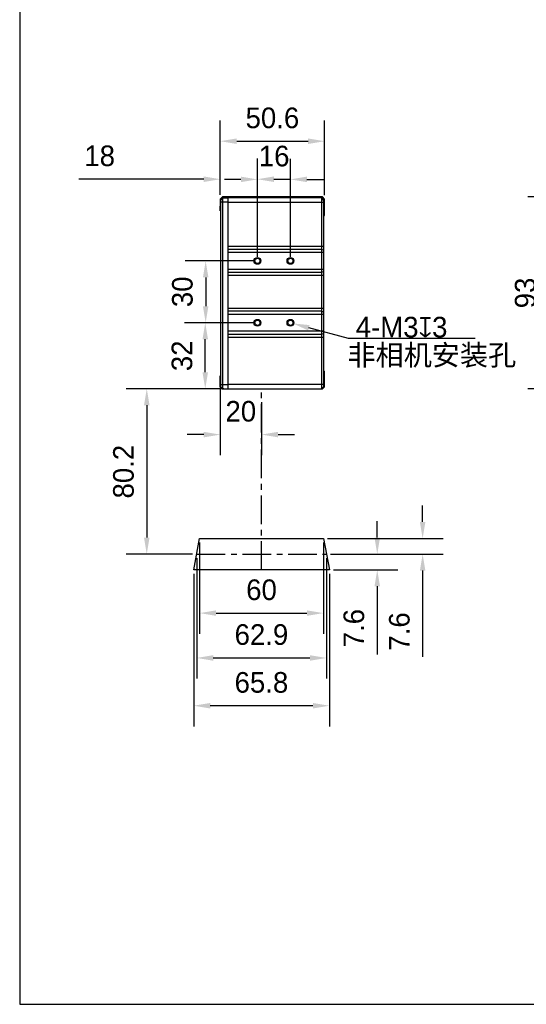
# Model space of a CAD drawing. Header units: millimetres. Extents: x -242 to -82, y 110 to 290.
# Tile 1 of 9: x -242 to -180, y 110 to 230. Entities that reach past the tile are written whole.
import ezdxf

# ---------------------------------------------------------------- set-up
doc = ezdxf.new("R2010")
doc.units = ezdxf.units.MM
doc.header["$LTSCALE"] = 46.255
doc.header["$PDMODE"] = 3
doc.header["$PDSIZE"] = 8
doc.linetypes.add('CENTER', pattern=[0.6, 0.375, -0.075, 0.075, -0.075])
doc.layers.get('0').update_dxf_attribs({"linetype": 'CONTINUOUS'})
doc.layers.get('Defpoints').update_dxf_attribs({"linetype": 'CONTINUOUS'})
for name, color, linetype in [('00_COMPONENTS', 7, 'CONTINUOUS'), ('50_ALL_DETAILS', 7, 'CONTINUOUS'), ('51__DRAFT_DIMS', 7, 'CONTINUOUS')]:
    doc.layers.add(name, color=color, linetype=linetype)
doc.styles.get("Standard").update_dxf_attribs({"font": '兰亭黑 GBK.TTF', "height": 2.5})
doc.dimstyles.new('DIMSTYLE_3', dxfattribs={"dimtxt": 3, "dimasz": 2, "dimexe": 2.5, "dimexo": 0.5, "dimgap": 0.75, "dimtad": 1, "dimlfac": 4, "dimdsep": 46, "dimtxsty": 'STANDARD', "dimblk": '_FILLED', "dimblk1": '_FILLED', "dimblk2": '_FILLED', "dimcen": 0.09, "dimclrd": 8, "dimclre": 8, "dimclrt": 255, "dimazin": 2, "dimtp": 0.3, "dimtm": 0.3, "dimtfac": 1, "dimtofl": 0, "dimtmove": 0, "dimatfit": 3, "dimldrblk": '_FILLED', "dimfxl": 1, "dimtolj": 1, "dimarcsym": 0})

# ---------------------------------------------------------------- blocks, each defined once
blk = doc.blocks.new('_FILLED')
at = {"color": 0, "linetype": 'ByBlock'}
blk.add_solid([(0, 0), (-1, 0.167), (-1, -0.167)], dxfattribs=at)
blk = doc.blocks.new('*D8')
at = {"layer": '51__DRAFT_DIMS', "color": 8, "lineweight": -2}
for p, q in [((-160.46, 208.36), (-180.16, 208.36)), ((-177.66, 206.36), (-177.66, 187.11)), ((-158.01, 185.11), (-180.16, 185.11))]:
    blk.add_line(p, q, dxfattribs=at)
at = {"layer": 'Defpoints', "color": 0}
for p in [(-159.96, 208.36), (-177.66, 185.11), (-157.51, 185.11)]:
    blk.add_point(p, dxfattribs=at)
at = {"layer": '51__DRAFT_DIMS', "color": 8, "linetype": 'ByBlock', "lineweight": -2, "xscale": 2, "yscale": 2, "zscale": 2}
for p, rotation in [((-177.66, 208.36), 90), ((-177.66, 185.11), 270)]:
    blk.add_blockref('_FILLED', p, dxfattribs=dict(at, rotation=rotation))
at = {"layer": '51__DRAFT_DIMS', "color": 255, "insert": (-181.74, 196.72), "char_height": 2.5, "attachment_point": 2, "rotation": 90, "line_spacing_factor": 0.9}
blk.add_mtext('\\A1;93', dxfattribs=at)
blk = doc.blocks.new('*D19')
at = {"layer": '51__DRAFT_DIMS', "color": 8, "lineweight": -2}
for p, q in [((-217.45, 208.61), (-217.45, 217.62)), ((-204.8, 208.58), (-204.8, 217.62)), ((-215.45, 215.12), (-206.8, 215.12))]:
    blk.add_line(p, q, dxfattribs=at)
at = {"layer": 'Defpoints', "color": 0}
for p in [(-204.8, 215.12), (-217.45, 208.11), (-204.8, 208.08)]:
    blk.add_point(p, dxfattribs=at)
at = {"layer": '51__DRAFT_DIMS', "color": 8, "linetype": 'ByBlock', "lineweight": -2, "xscale": 2, "yscale": 2, "zscale": 2, "rotation": 180}
blk.add_blockref('_FILLED', (-217.45, 215.12), dxfattribs=at)
at = {"layer": '51__DRAFT_DIMS', "color": 8, "linetype": 'ByBlock', "lineweight": -2, "xscale": 2, "yscale": 2, "zscale": 2}
blk.add_blockref('_FILLED', (-204.8, 215.12), dxfattribs=at)
at = {"layer": '51__DRAFT_DIMS', "color": 255, "insert": (-211.13, 219.2), "char_height": 2.5, "attachment_point": 2, "line_spacing_factor": 0.9}
blk.add_mtext('\\A1;50.6', dxfattribs=at)
blk = doc.blocks.new('*D20')
at = {"layer": '51__DRAFT_DIMS', "color": 8, "lineweight": -2}
for p, q in [((-212.95, 201.11), (-212.95, 212.99)), ((-208.95, 201.11), (-208.95, 212.99)), ((-214.95, 210.49), (-216.95, 210.49)), ((-206.95, 210.49), (-204.95, 210.49))]:
    blk.add_line(p, q, dxfattribs=at)
at = {"layer": 'Defpoints', "color": 0}
for p in [(-208.95, 210.49), (-212.95, 200.61), (-208.95, 200.61)]:
    blk.add_point(p, dxfattribs=at)
at = {"layer": '51__DRAFT_DIMS', "color": 8, "linetype": 'ByBlock', "lineweight": -2, "xscale": 2, "yscale": 2, "zscale": 2}
blk.add_blockref('_FILLED', (-212.95, 210.49), dxfattribs=at)
at = {"layer": '51__DRAFT_DIMS', "color": 8, "linetype": 'ByBlock', "lineweight": -2, "xscale": 2, "yscale": 2, "zscale": 2, "rotation": 180}
blk.add_blockref('_FILLED', (-208.95, 210.49), dxfattribs=at)
at = {"layer": '51__DRAFT_DIMS', "color": 255, "insert": (-210.92, 214.57), "char_height": 2.5, "attachment_point": 2, "line_spacing_factor": 0.9}
blk.add_mtext('\\A1;16', dxfattribs=at)
blk = doc.blocks.new('*D21')
at = {"layer": '51__DRAFT_DIMS', "color": 8, "lineweight": -2}
for p, q in [((-217.45, 208.61), (-217.45, 213.01)), ((-212.95, 201.11), (-212.95, 213.01)), ((-219.45, 210.51), (-234.6, 210.51)), ((-210.95, 210.51), (-208.95, 210.51))]:
    blk.add_line(p, q, dxfattribs=at)
at = {"layer": 'Defpoints', "color": 0}
for p in [(-212.95, 210.51), (-217.45, 208.11), (-212.95, 200.61)]:
    blk.add_point(p, dxfattribs=at)
at = {"layer": '51__DRAFT_DIMS', "color": 8, "linetype": 'ByBlock', "lineweight": -2, "xscale": 2, "yscale": 2, "zscale": 2}
blk.add_blockref('_FILLED', (-217.45, 210.51), dxfattribs=at)
at = {"layer": '51__DRAFT_DIMS', "color": 8, "linetype": 'ByBlock', "lineweight": -2, "xscale": 2, "yscale": 2, "zscale": 2, "rotation": 180}
blk.add_blockref('_FILLED', (-212.95, 210.51), dxfattribs=at)
at = {"layer": '51__DRAFT_DIMS', "color": 255, "insert": (-232.07, 214.6), "char_height": 2.5, "attachment_point": 2, "line_spacing_factor": 0.9}
blk.add_mtext('\\A1;18', dxfattribs=at)
blk = doc.blocks.new('*D22')
at = {"layer": '51__DRAFT_DIMS', "color": 8, "lineweight": -2}
for p, q in [((-213.45, 200.61), (-221.72, 200.61)), ((-219.22, 198.61), (-219.22, 195.11)), ((-213.45, 193.11), (-221.72, 193.11))]:
    blk.add_line(p, q, dxfattribs=at)
at = {"layer": 'Defpoints', "color": 0}
for p in [(-212.95, 200.61), (-219.22, 193.11), (-212.95, 193.11)]:
    blk.add_point(p, dxfattribs=at)
at = {"layer": '51__DRAFT_DIMS', "color": 8, "linetype": 'ByBlock', "lineweight": -2, "xscale": 2, "yscale": 2, "zscale": 2}
for p, rotation in [((-219.22, 200.61), 90), ((-219.22, 193.11), 270)]:
    blk.add_blockref('_FILLED', p, dxfattribs=dict(at, rotation=rotation))
at = {"layer": '51__DRAFT_DIMS', "color": 255, "insert": (-223.3, 196.86), "char_height": 2.5, "attachment_point": 2, "rotation": 90, "line_spacing_factor": 0.9}
blk.add_mtext('\\A1;30', dxfattribs=at)
blk = doc.blocks.new('*D23')
at = {"layer": '51__DRAFT_DIMS', "color": 8, "lineweight": -2}
for p, q in [((-213.45, 193.11), (-221.77, 193.11)), ((-219.27, 187.11), (-219.27, 191.11)), ((-217, 185.11), (-221.77, 185.11))]:
    blk.add_line(p, q, dxfattribs=at)
at = {"layer": 'Defpoints', "color": 0}
for p in [(-219.27, 193.11), (-212.95, 193.11), (-216.5, 185.11)]:
    blk.add_point(p, dxfattribs=at)
at = {"layer": '51__DRAFT_DIMS', "color": 8, "linetype": 'ByBlock', "lineweight": -2, "xscale": 2, "yscale": 2, "zscale": 2}
for p, rotation in [((-219.27, 193.11), 90), ((-219.27, 185.11), 270)]:
    blk.add_blockref('_FILLED', p, dxfattribs=dict(at, rotation=rotation))
at = {"layer": '51__DRAFT_DIMS', "color": 255, "insert": (-223.35, 189.1), "char_height": 2.5, "attachment_point": 2, "rotation": 90, "line_spacing_factor": 0.9}
blk.add_mtext('\\A1;32', dxfattribs=at)
blk = doc.blocks.new('*D27')
at = {"layer": '51__DRAFT_DIMS', "color": 8, "lineweight": -2}
for p, q in [((-192.92, 168.96), (-192.92, 170.96)), ((-204.45, 166.96), (-190.42, 166.96)), ((-204.09, 165.06), (-190.42, 165.06)), ((-192.92, 163.06), (-192.92, 152.61))]:
    blk.add_line(p, q, dxfattribs=at)
at = {"layer": 'Defpoints', "color": 0}
for p in [(-204.95, 166.96), (-204.59, 165.06), (-192.92, 165.06)]:
    blk.add_point(p, dxfattribs=at)
at = {"layer": '51__DRAFT_DIMS', "color": 8, "linetype": 'ByBlock', "lineweight": -2, "xscale": 2, "yscale": 2, "zscale": 2}
for p, rotation in [((-192.92, 166.96), 270), ((-192.92, 165.06), 90)]:
    blk.add_blockref('_FILLED', p, dxfattribs=dict(at, rotation=rotation))
at = {"layer": '51__DRAFT_DIMS', "color": 255, "insert": (-197, 153.36), "char_height": 2.5, "attachment_point": 1, "rotation": 90, "line_spacing_factor": 0.9}
blk.add_mtext('\\A1;7.6', dxfattribs=at)
blk = doc.blocks.new('*D28')
at = {"layer": '51__DRAFT_DIMS', "color": 8, "lineweight": -2}
for p, q in [((-198.42, 167.06), (-198.42, 169.06)), ((-204.09, 165.06), (-195.92, 165.06)), ((-203.72, 163.16), (-195.92, 163.16)), ((-198.42, 161.16), (-198.42, 152.88))]:
    blk.add_line(p, q, dxfattribs=at)
at = {"layer": 'Defpoints', "color": 0}
for p in [(-204.59, 165.06), (-204.22, 163.16), (-198.42, 163.16)]:
    blk.add_point(p, dxfattribs=at)
at = {"layer": '51__DRAFT_DIMS', "color": 8, "linetype": 'ByBlock', "lineweight": -2, "xscale": 2, "yscale": 2, "zscale": 2}
for p, rotation in [((-198.42, 165.06), 270), ((-198.42, 163.16), 90)]:
    blk.add_blockref('_FILLED', p, dxfattribs=dict(at, rotation=rotation))
at = {"layer": '51__DRAFT_DIMS', "color": 255, "insert": (-202.51, 158.41), "char_height": 2.5, "attachment_point": 3, "rotation": 90, "line_spacing_factor": 0.9}
blk.add_mtext('\\A1;7.6', dxfattribs=at)
blk = doc.blocks.new('*D29')
at = {"layer": '51__DRAFT_DIMS', "color": 8, "lineweight": -2}
for p, q in [((-219.95, 166.46), (-219.95, 155.41)), ((-204.95, 166.46), (-204.95, 155.41)), ((-217.95, 157.91), (-206.95, 157.91))]:
    blk.add_line(p, q, dxfattribs=at)
at = {"layer": 'Defpoints', "color": 0}
for p in [(-219.95, 166.96), (-204.95, 166.96), (-204.95, 157.91)]:
    blk.add_point(p, dxfattribs=at)
at = {"layer": '51__DRAFT_DIMS', "color": 8, "linetype": 'ByBlock', "lineweight": -2, "xscale": 2, "yscale": 2, "zscale": 2, "rotation": 180}
blk.add_blockref('_FILLED', (-219.95, 157.91), dxfattribs=at)
at = {"layer": '51__DRAFT_DIMS', "color": 8, "linetype": 'ByBlock', "lineweight": -2, "xscale": 2, "yscale": 2, "zscale": 2}
blk.add_blockref('_FILLED', (-204.95, 157.91), dxfattribs=at)
at = {"layer": '51__DRAFT_DIMS', "color": 255, "insert": (-212.45, 161.99), "char_height": 2.5, "attachment_point": 2, "line_spacing_factor": 0.9}
blk.add_mtext('\\A1;60', dxfattribs=at)
blk = doc.blocks.new('*D30')
at = {"layer": '51__DRAFT_DIMS', "color": 8, "lineweight": -2}
for p, q in [((-220.67, 162.66), (-220.67, 144.18)), ((-204.22, 162.66), (-204.22, 144.18)), ((-206.22, 146.68), (-218.67, 146.68))]:
    blk.add_line(p, q, dxfattribs=at)
at = {"layer": 'Defpoints', "color": 0}
for p in [(-220.67, 163.16), (-204.22, 163.16), (-220.67, 146.68)]:
    blk.add_point(p, dxfattribs=at)
at = {"layer": '51__DRAFT_DIMS', "color": 8, "linetype": 'ByBlock', "lineweight": -2, "xscale": 2, "yscale": 2, "zscale": 2, "rotation": 180}
blk.add_blockref('_FILLED', (-220.67, 146.68), dxfattribs=at)
at = {"layer": '51__DRAFT_DIMS', "color": 8, "linetype": 'ByBlock', "lineweight": -2, "xscale": 2, "yscale": 2, "zscale": 2}
blk.add_blockref('_FILLED', (-204.22, 146.68), dxfattribs=at)
at = {"layer": '51__DRAFT_DIMS', "color": 255, "insert": (-212.46, 150.76), "char_height": 2.5, "attachment_point": 2, "line_spacing_factor": 0.9}
blk.add_mtext('\\A1;65.8', dxfattribs=at)
blk = doc.blocks.new('*D31')
at = {"layer": '51__DRAFT_DIMS', "color": 8, "lineweight": -2}
for p, q in [((-217, 185.11), (-228.86, 185.11)), ((-226.36, 183.11), (-226.36, 167.06)), ((-220.81, 165.06), (-228.86, 165.06))]:
    blk.add_line(p, q, dxfattribs=at)
at = {"layer": 'Defpoints', "color": 0}
for p in [(-216.5, 185.11), (-226.36, 165.06), (-220.31, 165.06)]:
    blk.add_point(p, dxfattribs=at)
at = {"layer": '51__DRAFT_DIMS', "color": 8, "linetype": 'ByBlock', "lineweight": -2, "xscale": 2, "yscale": 2, "zscale": 2}
for p, rotation in [((-226.36, 185.11), 90), ((-226.36, 165.06), 270)]:
    blk.add_blockref('_FILLED', p, dxfattribs=dict(at, rotation=rotation))
at = {"layer": '51__DRAFT_DIMS', "color": 255, "insert": (-230.44, 175.06), "char_height": 2.5, "attachment_point": 2, "rotation": 90, "line_spacing_factor": 0.9}
blk.add_mtext('\\A1;80.2', dxfattribs=at)
blk = doc.blocks.new('*D32')
at = {"layer": '51__DRAFT_DIMS', "color": 8, "lineweight": -2}
for p, q in [((-220.31, 164.56), (-220.31, 149.97)), ((-204.59, 164.56), (-204.59, 149.97)), ((-218.31, 152.47), (-206.59, 152.47))]:
    blk.add_line(p, q, dxfattribs=at)
at = {"layer": 'Defpoints', "color": 0}
for p in [(-220.31, 165.06), (-204.59, 165.06), (-204.59, 152.47)]:
    blk.add_point(p, dxfattribs=at)
at = {"layer": '51__DRAFT_DIMS', "color": 8, "linetype": 'ByBlock', "lineweight": -2, "xscale": 2, "yscale": 2, "zscale": 2, "rotation": 180}
blk.add_blockref('_FILLED', (-220.31, 152.47), dxfattribs=at)
at = {"layer": '51__DRAFT_DIMS', "color": 8, "linetype": 'ByBlock', "lineweight": -2, "xscale": 2, "yscale": 2, "zscale": 2}
blk.add_blockref('_FILLED', (-204.59, 152.47), dxfattribs=at)
at = {"layer": '51__DRAFT_DIMS', "color": 255, "insert": (-212.46, 156.56), "char_height": 2.5, "attachment_point": 2, "line_spacing_factor": 0.9}
blk.add_mtext('\\A1;62.9', dxfattribs=at)
blk = doc.blocks.new('*D33')
at = {"layer": '51__DRAFT_DIMS', "color": 8, "lineweight": -2}
for p, q in [((-217.45, 185.61), (-217.45, 177.05)), ((-212.45, 183.48), (-212.45, 177.05)), ((-219.45, 179.55), (-221.45, 179.55)), ((-210.45, 179.55), (-208.45, 179.55))]:
    blk.add_line(p, q, dxfattribs=at)
at = {"layer": 'Defpoints', "color": 0}
for p in [(-217.45, 186.11), (-212.45, 183.98), (-217.45, 179.55)]:
    blk.add_point(p, dxfattribs=at)
at = {"layer": '51__DRAFT_DIMS', "color": 8, "linetype": 'ByBlock', "lineweight": -2, "xscale": 2, "yscale": 2, "zscale": 2}
blk.add_blockref('_FILLED', (-217.45, 179.55), dxfattribs=at)
at = {"layer": '51__DRAFT_DIMS', "color": 8, "linetype": 'ByBlock', "lineweight": -2, "xscale": 2, "yscale": 2, "zscale": 2, "rotation": 180}
blk.add_blockref('_FILLED', (-212.45, 179.55), dxfattribs=at)
at = {"layer": '51__DRAFT_DIMS', "color": 255, "insert": (-214.96, 183.63), "char_height": 2.5, "attachment_point": 2, "line_spacing_factor": 0.9}
blk.add_mtext('\\A1;20', dxfattribs=at)

msp = doc.modelspace()

# ---------------------------------------------------------------- linework, layer by layer
at = {"color": 8}
msp.add_line((-201.8971, 191.2061), (-206.7163, 192.5068), dxfattribs=at)
msp.add_lwpolyline([(-241.7635, 110.482), (-81.7635, 110.482), (-81.7635, 290.482), (-241.7635, 290.482)], close=True)
at = {"layer": '00_COMPONENTS'}
for p, q in [((-217.1989, 208.3594), (-217.4489, 208.1094)), ((-217.4489, 208.1094), (-217.4489, 207.2344)), ((-217.3739, 207.9844), (-217.1239, 208.2344)), ((-217.3739, 185.3594), (-217.3739, 207.9844)), ((-216.5489, 207.7344), (-217.3739, 207.7344)), ((-205.0489, 208.3594), (-217.1989, 208.3594)), ((-217.1239, 185.1094), (-217.1239, 208.2344)), ((-217.1239, 208.2344), (-216.5489, 208.2344)), ((-216.5489, 208.2344), (-216.5489, 185.1094)), ((-216.4989, 208.3367), (-216.4989, 208.3594)), ((-216.4989, 185.1094), (-216.4989, 208.3367)), ((-216.4989, 208.2969), (-205.1134, 208.2969)), ((-205.1713, 208.2344), (-216.4989, 208.2344)), ((-216.4989, 207.7344), (-204.9239, 207.7344)), ((-205.1739, 208.2344), (-205.1739, 185.1094)), ((-204.9239, 207.9844), (-205.1739, 208.2344)), ((-205.0489, 208.3594), (-205.0489, 208.3367)), ((-204.7989, 208.1094), (-205.0489, 208.3594)), ((-204.9239, 208.2084), (-204.9239, 185.2344)), ((-204.7989, 206.1094), (-204.7989, 208.1094)), ((-217.4489, 206.6812), (-217.4489, 207.2344)), ((-217.4489, 207.2344), (-217.3739, 207.2344)), ((-217.4489, 206.6844), (-217.3739, 206.6844)), ((-216.5489, 207.2344), (-216.4989, 207.2344)), ((-216.5489, 206.6844), (-216.4989, 206.6844)), ((-204.7989, 207.2344), (-204.9239, 207.2344)), ((-204.9239, 206.1094), (-204.7989, 206.1094)), ((-204.9239, 202.3435), (-216.4989, 202.3435)), ((-205.1739, 201.9955), (-216.4989, 201.9955)), ((-204.9239, 201.9085), (-205.1739, 201.9955)), ((-216.4989, 201.6475), (-204.9239, 201.6475)), ((-204.9239, 199.5712), (-216.4989, 199.5712)), ((-216.4989, 199.2233), (-205.1739, 199.2233)), ((-216.4989, 198.8753), (-204.9239, 198.8753)), ((-205.1739, 199.2233), (-204.9239, 199.3103)), ((-204.9239, 194.8435), (-216.4989, 194.8435)), ((-205.1739, 194.4955), (-216.4989, 194.4955)), ((-216.4989, 194.1475), (-204.9239, 194.1475)), ((-204.9239, 194.4085), (-205.1739, 194.4955)), ((-204.9239, 192.0712), (-216.4989, 192.0712)), ((-216.4989, 191.7233), (-205.1739, 191.7233)), ((-216.4989, 191.3753), (-204.9239, 191.3753)), ((-205.1739, 191.7233), (-204.9239, 191.8103)), ((-217.4489, 186.1094), (-217.4489, 186.6626)), ((-217.4489, 186.6594), (-217.3739, 186.6594)), ((-216.5489, 186.6594), (-216.4989, 186.6594)), ((-204.9239, 187.2344), (-204.7989, 187.2344)), ((-204.7989, 185.3594), (-204.7989, 187.2344)), ((-217.4489, 185.3594), (-217.4489, 186.1094)), ((-217.3739, 186.1094), (-217.4489, 186.1094)), ((-217.4489, 185.3594), (-217.1989, 185.1094)), ((-217.3739, 185.6094), (-216.5489, 185.6094)), ((-217.1239, 185.1094), (-217.3739, 185.3594)), ((-217.1989, 185.1094), (-205.0489, 185.1094)), ((-216.4989, 186.1094), (-216.5489, 186.1094)), ((-204.9239, 185.6094), (-216.4989, 185.6094)), ((-205.1739, 185.1094), (-204.9239, 185.3594)), ((-205.0489, 185.1094), (-204.7989, 185.3594)), ((-204.9239, 186.1094), (-204.7989, 186.1094)), ((-220.6739, 163.1594), (-219.9489, 166.9594)), ((-219.9489, 166.9594), (-204.9489, 166.9594)), ((-204.9489, 166.9594), (-204.2239, 163.1594)), ((-204.2239, 163.1594), (-220.6739, 163.1594))]:
    msp.add_line(p, q, dxfattribs=at)
for centre, radius in [((-212.9489, 200.6094), 0.4125), ((-212.9489, 200.6094), 0.3125), ((-208.9489, 200.6094), 0.4125), ((-208.9489, 200.6094), 0.3125), ((-212.9489, 193.1094), 0.4125), ((-212.9489, 193.1094), 0.3125), ((-208.9489, 193.1094), 0.4125), ((-208.9489, 193.1094), 0.3125)]:
    msp.add_circle(centre, radius, dxfattribs=at)
for centre, radius, start, end in [((-240.3076, 173.8693), 49.3069, 44.141616, 44.349785), ((-227.6538, 186.1443), 31.6776, 43.8228, 44.148354)]:
    msp.add_arc(centre, radius, start, end, dxfattribs=at)
for points, knots in [([(-205.1134, 208.2969), (-205.1198, 208.2878), (-205.1313, 208.2719), (-205.1456, 208.2541), (-205.1555, 208.2438), (-205.1614, 208.2386), (-205.1665, 208.2354), (-205.1699, 208.2344), (-205.1713, 208.2344)], [0, 0, 0, 0, 0.38563566, 0.67965282, 0.79197506, 0.88158557, 0.94978311, 1, 1, 1, 1]), ([(-205.0489, 208.3367), (-205.0559, 208.3345), (-205.0692, 208.3297), (-205.0921, 208.3184), (-205.1067, 208.3064), (-205.1134, 208.2969)], [0, 0, 0, 0, 0.28704346, 0.54832733, 1, 1, 1, 1])]:
    msp.add_open_spline(points, degree=3, knots=knots, dxfattribs=at)
at = {"layer": '50_ALL_DETAILS', "color": 7, "linetype": 'CENTER', "ltscale": 0.2}
msp.add_line((-212.4489, 163.1594), (-212.4489, 185.1094), dxfattribs=at)
at = {"layer": '50_ALL_DETAILS', "linetype": 'CENTER', "ltscale": 0.2}
msp.add_line((-220.3114, 165.0594), (-204.5864, 165.0594), dxfattribs=at)
at = {"layer": '51__DRAFT_DIMS', "color": 8}
msp.add_line((-186.5616, 191.2061), (-201.8971, 191.2061), dxfattribs=at)

# ---------------------------------------------------------------- block references
at = {"color": 8, "xscale": 2, "yscale": 2, "zscale": 2, "rotation": 164.8959682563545}
msp.add_blockref('_FILLED', (-208.6472, 193.028), dxfattribs=at)

# ---------------------------------------------------------------- texts
at = {"layer": '51__DRAFT_DIMS', "char_height": 2.5, "attachment_point": 1, "line_spacing_factor": 0.9}
for s, insert in [('\\A1;4-M3{\\fgdt|b0|i0|c134|p2;x}3', (-201.0307, 193.8293)), ('\\A1;非相机安装孔', (-202.0349, 190.439))]:
    msp.add_mtext(s, dxfattribs=dict(at, insert=insert))

# ---------------------------------------------------------------- dimensions: what is measured, and where the dimension line sits
at = {"layer": '51__DRAFT_DIMS', "color": 4}
for base, p1, p2, picture, middle in [((-204.7989, 215.1188), (-217.4489, 208.1094), (-204.7989, 208.0789), '*D19', (-211.1275, 215.1188)), ((-204.9489, 157.9062), (-219.9489, 166.9594), (-204.9489, 166.9594), '*D29', (-212.4489, 157.9062)), ((-204.5864, 152.4732), (-220.3114, 165.0594), (-204.5864, 165.0594), '*D32', (-212.4613, 152.4732))]:
    dim = msp.add_linear_dim(base=base, p1=p1, p2=p2, dimstyle='DIMSTYLE_3', override={"dimtxsty": 'STANDARD'}, dxfattribs=at)
    dim.commit()
    dim.dimension.update_dxf_attribs({"geometry": picture, "text_midpoint": middle, "dimtype": 160})
for base, p1, p2, picture, middle in [((-212.9489, 210.5121), (-217.4489, 208.1094), (-212.9489, 200.6094), '*D21', (-232.0732, 210.5121)), ((-208.9489, 210.4876), (-212.9489, 200.6094), (-208.9489, 200.6094), '*D20', (-210.9203, 210.4876))]:
    dim = msp.add_linear_dim(base=base, p1=p1, p2=p2, dimstyle='DIMSTYLE_3', dxfattribs=at)
    dim.commit()
    dim.dimension.update_dxf_attribs({"geometry": picture, "text_midpoint": middle, "dimtype": 160})
for base, p1, p2, angle, picture, middle in [((-177.6605, 185.1094), (-159.9589, 208.3594), (-157.5097, 185.1094), 270, '*D8', (-177.6605, 196.7161)), ((-219.2711, 193.1094), (-216.4989, 185.1094), (-212.9489, 193.1094), 90, '*D23', (-219.2711, 189.0999)), ((-226.3556, 165.0594), (-216.4989, 185.1094), (-220.3114, 165.0594), 270, '*D31', (-226.3556, 175.0646)), ((-220.6739, 146.6779), (-204.2239, 163.1594), (-220.6739, 163.1594), 180, '*D30', (-212.4628, 146.6779))]:
    dim = msp.add_linear_dim(base=base, p1=p1, p2=p2, angle=angle, dimstyle='DIMSTYLE_3', override={"dimtxsty": 'STANDARD'}, dxfattribs=at)
    dim.commit()
    dim.dimension.update_dxf_attribs({"geometry": picture, "text_midpoint": middle, "dimtype": 160})
for base, p1, p2, angle, picture, middle in [((-219.2191, 193.1094), (-212.9489, 200.6094), (-212.9489, 193.1094), 270, '*D22', (-219.2191, 196.8572)), ((-217.4489, 179.5454), (-212.4489, 183.9803), (-217.4489, 186.1094), 180, '*D33', (-214.9555, 179.5454)), ((-192.9164, 165.0594), (-204.9489, 166.9594), (-204.5864, 165.0594), 270, '*D27', (-192.9164, 155.7508)), ((-198.4219, 163.1594), (-204.5864, 165.0594), (-204.2239, 163.1594), 270, '*D28', (-198.4219, 156.0206))]:
    dim = msp.add_linear_dim(base=base, p1=p1, p2=p2, angle=angle, dimstyle='DIMSTYLE_3', dxfattribs=at)
    dim.commit()
    dim.dimension.update_dxf_attribs({"geometry": picture, "text_midpoint": middle, "dimtype": 160})

doc.saveas('drawing.dxf')
